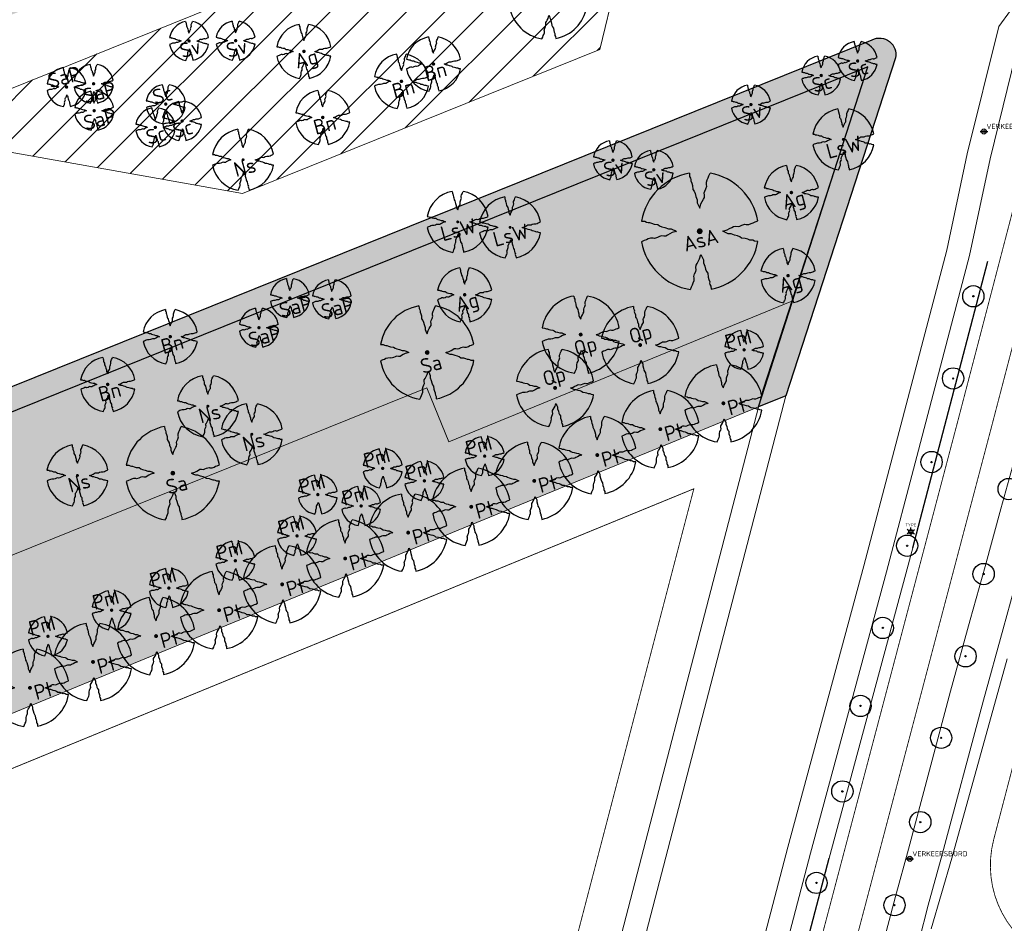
# Model space of a CAD drawing. Header units: metres. Extents: x 102000 to 105000, y 414600 to 420766.
# Tile 173 of 256: x 103482 to 103598, y 419392 to 419498. Entities that reach past the tile are written whole.
import ezdxf
from ezdxf.enums import TextEntityAlignment as Align

# ---------------------------------------------------------------- set-up
doc = ezdxf.new("R2010")
doc.units = ezdxf.units.M
doc.layers.get('0').update_dxf_attribs({"color": 8})
for name, color, linetype, lineweight in [('00-Ontwerp DKIV', 8, 'Continuous', 0), ('N-GV-GR-BOOM-S', 7, 'Continuous', 25), ('N-RO-WH-WATERLIJN', 150, 'Continuous', 18), ('N-WE-GR-BOOM-T35-500', 50, 'Continuous', 35), ('N-WE-GR-GRAS-A', 252, 'Continuous', 18), ('N-WE-GR-GRAS-G', 8, 'Continuous', 18), ('N-WE-GR-HEESTERS-5 SOORTEN-A', 252, 'Continuous', 18), ('N-WE-GR-HEESTERS-5 SOORTEN-G', 2, 'Continuous', 18), ('N-WE-GR-OEVERBEPLANTING-A', 252, 'Continuous', 18), ('N-WE-GR-RUBUS 2 SOORTEN-A', 252, 'Continuous', 18), ('N-WE-GR-RUBUS 2 SOORTEN-G', 3, 'Continuous', 18), ('N-WE-GW-TALUDLIJN-G', 90, 'Continuous', 18), ('N-WE-WH-WATERLIJN-G', 150, 'Continuous', 5)]:
    doc.layers.add(name, color=color, linetype=linetype, lineweight=lineweight)
doc.styles.add('NLCS-ISO', font='NLCS-ISO.ttf')
doc.styles.add('NLCS-ISO-M500-T35', font='NLCS-ISO.ttf', dxfattribs={"height": 1.75})

# ---------------------------------------------------------------- blocks, each defined once
blk = doc.blocks.new('N-SGR-BOOM_1E GROOTTE')
at = {"ltscale": 0.1}
h = blk.add_hatch(color=256, dxfattribs=at)
edge = h.paths.add_edge_path()
edge.add_arc((-0.001990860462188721, 0.003386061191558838), 0.15, 0, 360)
at = {"flags": 128}
for points in [[(-0.524, 2.9575), (-0.514, 2.7865), (-0.463, 2.7055), (-0.451, 2.6245), (-0.454, 2.5555), (-0.41, 2.4485), (-0.369, 2.3205), (-0.356, 2.1315), (-0.288, 2.0405), (-0.234, 1.9285), (-0.203, 1.7705), (-0.139, 1.5935), (-0.134, 1.4535), (-0.085, 1.3455), (-0.039, 1.2505), (-0.004, 1.1785), (0.06100000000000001, 1.3985), (0.129, 1.5215), (0.191, 1.6395), (0.24, 1.7205), (0.246, 1.8335), (0.231, 1.9505), (0.258, 2.0405), (0.313, 2.1495), (0.354, 2.2995), (0.34, 2.3615), (0.339, 2.5025), (0.381, 2.6195), (0.426, 2.7135), (0.467, 2.8215), (0.53, 2.9555)], [(-2.958, 0.5175000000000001), (-2.785, 0.5075000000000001), (-2.702, 0.4585), (-2.622, 0.4455), (-2.554, 0.4515), (-2.446, 0.4055), (-2.32, 0.3645), (-2.13, 0.3505), (-2.041, 0.2835), (-1.924, 0.2255), (-1.766, 0.1955), (-1.593, 0.1345), (-1.453, 0.1295), (-1.344, 0.0805), (-1.25, 0.0355), (-1.177, -0.0015), (-1.397, -0.0655), (-1.521, -0.1335), (-1.638, -0.1955), (-1.719, -0.2455), (-1.831, -0.2495), (-1.949, -0.2355), (-2.041, -0.2625), (-2.149, -0.3165), (-2.297, -0.3585), (-2.359, -0.3455), (-2.501, -0.3465), (-2.617, -0.3875), (-2.711, -0.4315), (-2.82, -0.4705), (-2.954, -0.5355)], [(2.952, -0.5145000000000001), (2.779, -0.5045000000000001), (2.697, -0.4545), (2.618, -0.4415), (2.55, -0.4475), (2.439, -0.4015), (2.313, -0.3605), (2.125, -0.3465), (2.034, -0.2805), (1.92, -0.2245), (1.763, -0.1925), (1.588, -0.1305), (1.446, -0.1255), (1.339, -0.0775), (1.244, -0.0305), (1.172, 0.005500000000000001), (1.392, 0.0695), (1.515, 0.1365), (1.632, 0.1995), (1.712, 0.2495), (1.824, 0.2535), (1.944, 0.2385), (2.034, 0.2665), (2.142, 0.3195), (2.292, 0.3635), (2.354, 0.3495), (2.494, 0.3485), (2.612, 0.3885), (2.706, 0.4365), (2.815, 0.4755), (2.95, 0.5385)], [(-0.479, -2.9585), (-0.414, -2.8235), (-0.373, -2.7165), (-0.33, -2.6225), (-0.289, -2.5045), (-0.288, -2.3645), (-0.303, -2.3005), (-0.26, -2.1515), (-0.208, -2.0425), (-0.18, -1.9525), (-0.193, -1.8345), (-0.188, -1.7235), (-0.138, -1.6425), (-0.075, -1.5255), (-0.007, -1.4015), (0.055, -1.1805), (0.093, -1.2535), (0.137, -1.3475), (0.186, -1.4565), (0.192, -1.5955), (0.254, -1.7715), (0.284, -1.9305), (0.34, -2.0425), (0.407, -2.1335), (0.422, -2.3225), (0.463, -2.4495), (0.508, -2.5585), (0.502, -2.6255), (0.516, -2.7085), (0.5650000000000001, -2.7875), (0.5760000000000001, -2.9405)]]:
    blk.add_lwpolyline(points, dxfattribs=at)
for start, end in [(100.0002194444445, 170.1098166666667), (10.29992500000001, 79.79196666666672), (190.3241250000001, 260.8432527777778), (281.0945583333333, 350.0620888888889)]:
    blk.add_arc((-0.001990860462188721, 0.003386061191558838), 2.999994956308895, start, end)
blk = doc.blocks.new('N-SGR-BOOM_3E GROOTTE')
at = {"ltscale": 0.1}
h = blk.add_hatch(color=256, dxfattribs=at)
edge = h.paths.add_edge_path()
edge.add_arc((-0.001990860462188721, 0.003386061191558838), 0.15, 0, 360)
at = {"flags": 128}
for points in [[(-0.2956210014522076, 1.665075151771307), (-0.2899960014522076, 1.568887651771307), (-0.2613085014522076, 1.523325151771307), (-0.2545585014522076, 1.477762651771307), (-0.2562460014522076, 1.438950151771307), (-0.2314960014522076, 1.378762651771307), (-0.2084335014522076, 1.306762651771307), (-0.2011210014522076, 1.200450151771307), (-0.1628710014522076, 1.149262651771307), (-0.1324960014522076, 1.086262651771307), (-0.1150585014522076, 0.9973876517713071), (-0.07905850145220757, 0.8978251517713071), (-0.07624600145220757, 0.8190751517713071), (-0.04868350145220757, 0.758325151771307), (-0.02280850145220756, 0.7048876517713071), (-0.003121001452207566, 0.664387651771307), (0.03344149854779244, 0.788137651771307), (0.07169149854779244, 0.8573251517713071), (0.1065664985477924, 0.923700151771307), (0.1341289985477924, 0.969262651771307), (0.1375039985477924, 1.032825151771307), (0.1290664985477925, 1.098637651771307), (0.1442539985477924, 1.149262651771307), (0.1751914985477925, 1.210575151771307), (0.1982539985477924, 1.294950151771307), (0.1903789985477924, 1.329825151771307), (0.1898164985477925, 1.409137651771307), (0.2134414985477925, 1.474950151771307), (0.2387539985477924, 1.527825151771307), (0.2618164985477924, 1.588575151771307), (0.2972539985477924, 1.663950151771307)], [(-1.664746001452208, 0.292575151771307), (-1.567433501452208, 0.286950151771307), (-1.520746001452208, 0.259387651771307), (-1.475746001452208, 0.252075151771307), (-1.437496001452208, 0.255450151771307), (-1.376746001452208, 0.229575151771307), (-1.305871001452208, 0.206512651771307), (-1.198996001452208, 0.198637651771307), (-1.148933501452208, 0.160950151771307), (-1.083121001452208, 0.128325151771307), (-0.9942460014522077, 0.111450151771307), (-0.8969335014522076, 0.07713765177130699), (-0.8181835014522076, 0.074325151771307), (-0.7568710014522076, 0.04676265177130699), (-0.7039960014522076, 0.02145015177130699), (-0.6629335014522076, 0.0006376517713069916), (-0.7866835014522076, -0.03536234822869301), (-0.8564335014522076, -0.07361234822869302), (-0.9222460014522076, -0.108487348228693), (-0.9678085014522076, -0.136612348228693), (-1.030808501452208, -0.138862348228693), (-1.097183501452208, -0.130987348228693), (-1.148933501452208, -0.146174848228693), (-1.209683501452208, -0.176549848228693), (-1.292933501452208, -0.200174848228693), (-1.327808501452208, -0.192862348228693), (-1.407683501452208, -0.193424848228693), (-1.472933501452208, -0.216487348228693), (-1.525808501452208, -0.241237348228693), (-1.587121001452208, -0.263174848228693), (-1.662496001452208, -0.299737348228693)], [(1.659628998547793, -0.287924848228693), (1.562316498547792, -0.282299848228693), (1.516191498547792, -0.254174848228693), (1.471753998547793, -0.246862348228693), (1.433503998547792, -0.250237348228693), (1.371066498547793, -0.224362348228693), (1.300191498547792, -0.201299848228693), (1.194441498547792, -0.193424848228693), (1.143253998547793, -0.156299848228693), (1.079128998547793, -0.124799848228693), (0.9908164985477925, -0.106799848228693), (0.8923789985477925, -0.07192484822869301), (0.8125039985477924, -0.06911234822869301), (0.7523164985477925, -0.04211234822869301), (0.6988789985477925, -0.01567484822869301), (0.6583789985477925, 0.004575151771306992), (0.7821289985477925, 0.04057515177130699), (0.8513164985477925, 0.07826265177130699), (0.9171289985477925, 0.113700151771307), (0.9621289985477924, 0.141825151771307), (1.025128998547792, 0.144075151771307), (1.092628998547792, 0.135637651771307), (1.143253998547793, 0.151387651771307), (1.204003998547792, 0.181200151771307), (1.288378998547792, 0.205950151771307), (1.323253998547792, 0.198075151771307), (1.402003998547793, 0.197512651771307), (1.468378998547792, 0.220012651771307), (1.521253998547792, 0.247012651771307), (1.582566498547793, 0.268950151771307), (1.658503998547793, 0.304387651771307)], [(-0.2703085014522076, -1.662674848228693), (-0.2337460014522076, -1.586737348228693), (-0.2106835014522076, -1.526549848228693), (-0.1864960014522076, -1.473674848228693), (-0.1634335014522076, -1.407299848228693), (-0.1628710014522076, -1.328549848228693), (-0.1713085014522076, -1.292549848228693), (-0.1471210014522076, -1.208737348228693), (-0.1178710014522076, -1.147424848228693), (-0.1021210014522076, -1.096799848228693), (-0.1094335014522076, -1.030424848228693), (-0.1066210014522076, -0.967987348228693), (-0.07849600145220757, -0.9224248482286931), (-0.04305850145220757, -0.856612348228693), (-0.004808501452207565, -0.786862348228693), (0.03006649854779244, -0.662549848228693), (0.05144149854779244, -0.703612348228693), (0.07619149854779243, -0.756487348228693), (0.1037539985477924, -0.817799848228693), (0.1071289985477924, -0.8959873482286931), (0.1420039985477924, -0.9949873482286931), (0.1588789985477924, -1.084424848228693), (0.1903789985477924, -1.147424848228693), (0.2280664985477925, -1.198612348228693), (0.2365039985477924, -1.304924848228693), (0.2595664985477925, -1.376362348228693), (0.2848789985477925, -1.437674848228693), (0.2815039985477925, -1.475362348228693), (0.2893789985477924, -1.522049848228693), (0.3169414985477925, -1.566487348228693), (0.3231289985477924, -1.652549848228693)]]:
    blk.add_lwpolyline(points, dxfattribs=at)
for start, end in [(100.0002194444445, 170.1098166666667), (10.29992500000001, 79.79196666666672), (190.3241250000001, 260.8432527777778), (281.0945583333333, 350.0620888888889)]:
    blk.add_arc((-0.001990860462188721, 0.003386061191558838), 1.687497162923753, start, end)
blk = doc.blocks.new('N-SGR-BOOM_2E GROOTTE')
at = {"ltscale": 0.1}
h = blk.add_hatch(color=256, dxfattribs=at)
edge = h.paths.add_edge_path()
edge.add_arc((-0.001990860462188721, 0.003386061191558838), 0.15, 0, 360)
at = {"flags": 128}
for points in [[(-0.3934977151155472, 2.21897151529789), (-0.3859977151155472, 2.09072151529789), (-0.3477477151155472, 2.02997151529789), (-0.3387477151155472, 1.96922151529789), (-0.3409977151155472, 1.91747151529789), (-0.3079977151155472, 1.83722151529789), (-0.2772477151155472, 1.74122151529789), (-0.2674977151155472, 1.59947151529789), (-0.2164977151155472, 1.53122151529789), (-0.1759977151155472, 1.44722151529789), (-0.1527477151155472, 1.32872151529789), (-0.1047477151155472, 1.19597151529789), (-0.1009977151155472, 1.09097151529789), (-0.06424771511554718, 1.00997151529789), (-0.02974771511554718, 0.9387215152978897), (-0.003497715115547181, 0.8847215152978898), (0.04525228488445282, 1.04972151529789), (0.09625228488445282, 1.14197151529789), (0.1427522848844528, 1.23047151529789), (0.1795022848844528, 1.29122151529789), (0.1840022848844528, 1.37597151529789), (0.1727522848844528, 1.46372151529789), (0.1930022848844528, 1.53122151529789), (0.2342522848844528, 1.61297151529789), (0.2650022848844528, 1.72547151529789), (0.2545022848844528, 1.77197151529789), (0.2537522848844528, 1.87772151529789), (0.2852522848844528, 1.96547151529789), (0.3190022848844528, 2.03597151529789), (0.3497522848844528, 2.11697151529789), (0.3970022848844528, 2.21747151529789)], [(-2.218997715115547, 0.3889715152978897), (-2.089247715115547, 0.3814715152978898), (-2.026997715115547, 0.3447215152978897), (-1.966997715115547, 0.3349715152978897), (-1.915997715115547, 0.3394715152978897), (-1.834997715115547, 0.3049715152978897), (-1.740497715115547, 0.2742215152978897), (-1.597997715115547, 0.2637215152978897), (-1.531247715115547, 0.2134715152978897), (-1.443497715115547, 0.1699715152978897), (-1.324997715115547, 0.1474715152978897), (-1.195247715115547, 0.1017215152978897), (-1.090247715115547, 0.09797151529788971), (-1.008497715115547, 0.06122151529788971), (-0.9379977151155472, 0.02747151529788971), (-0.8832477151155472, -0.0002784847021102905), (-1.048247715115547, -0.04827848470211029), (-1.141247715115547, -0.0992784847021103), (-1.228997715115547, -0.1457784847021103), (-1.289747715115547, -0.1832784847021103), (-1.373747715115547, -0.1862784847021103), (-1.462247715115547, -0.1757784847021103), (-1.531247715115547, -0.1960284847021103), (-1.612247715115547, -0.2365284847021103), (-1.723247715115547, -0.2680284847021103), (-1.769747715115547, -0.2582784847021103), (-1.876247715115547, -0.2590284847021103), (-1.963247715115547, -0.2897784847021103), (-2.033747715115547, -0.3227784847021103), (-2.115497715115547, -0.3520284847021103), (-2.215997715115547, -0.4007784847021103)], [(2.213502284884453, -0.3850284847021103), (2.083752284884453, -0.3775284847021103), (2.022252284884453, -0.3400284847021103), (1.963002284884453, -0.3302784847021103), (1.912002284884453, -0.3347784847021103), (1.828752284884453, -0.3002784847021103), (1.734252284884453, -0.2695284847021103), (1.593252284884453, -0.2590284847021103), (1.525002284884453, -0.2095284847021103), (1.439502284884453, -0.1675284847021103), (1.321752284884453, -0.1435284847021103), (1.190502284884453, -0.0970284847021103), (1.084002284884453, -0.0932784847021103), (1.003752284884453, -0.05727848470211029), (0.9325022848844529, -0.02202848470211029), (0.8785022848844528, 0.00497151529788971), (1.043502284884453, 0.05297151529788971), (1.135752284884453, 0.1032215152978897), (1.223502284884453, 0.1504715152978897), (1.283502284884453, 0.1879715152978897), (1.367502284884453, 0.1909715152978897), (1.457502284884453, 0.1797215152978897), (1.525002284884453, 0.2007215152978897), (1.606002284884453, 0.2404715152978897), (1.718502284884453, 0.2734715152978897), (1.765002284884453, 0.2629715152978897), (1.870002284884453, 0.2622215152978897), (1.958502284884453, 0.2922215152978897), (2.029002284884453, 0.3282215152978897), (2.110752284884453, 0.3574715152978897), (2.212002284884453, 0.4047215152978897)], [(-0.3597477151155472, -2.21802848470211), (-0.3109977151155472, -2.11677848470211), (-0.2802477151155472, -2.036528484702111), (-0.2479977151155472, -1.96602848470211), (-0.2172477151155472, -1.87752848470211), (-0.2164977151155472, -1.77252848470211), (-0.2277477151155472, -1.72452848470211), (-0.1954977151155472, -1.61277848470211), (-0.1564977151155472, -1.53102848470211), (-0.1354977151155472, -1.46352848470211), (-0.1452477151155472, -1.37502848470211), (-0.1414977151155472, -1.29177848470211), (-0.1039977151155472, -1.23102848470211), (-0.05674771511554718, -1.14327848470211), (-0.005747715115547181, -1.05027848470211), (0.04075228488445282, -0.8845284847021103), (0.06925228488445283, -0.9392784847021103), (0.1022522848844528, -1.00977848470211), (0.1390022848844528, -1.09152848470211), (0.1435022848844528, -1.19577848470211), (0.1900022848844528, -1.32777848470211), (0.2125022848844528, -1.44702848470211), (0.2545022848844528, -1.53102848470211), (0.3047522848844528, -1.59927848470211), (0.3160022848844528, -1.74102848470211), (0.3467522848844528, -1.83627848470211), (0.3805022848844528, -1.91802848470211), (0.3760022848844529, -1.96827848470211), (0.3865022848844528, -2.03052848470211), (0.4232522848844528, -2.08977848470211), (0.4315022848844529, -2.20452848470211)]]:
    blk.add_lwpolyline(points, dxfattribs=at)
for start, end in [(100.0002194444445, 170.1098166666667), (10.29992500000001, 79.79196666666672), (190.3241250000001, 260.8432527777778), (281.0945583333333, 350.0620888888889)]:
    blk.add_arc((-0.001990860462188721, 0.003386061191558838), 2.249996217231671, start, end)

msp = doc.modelspace()

# ---------------------------------------------------------------- hatches: boundary and pattern name
at = {"ltscale": 0.1}
h = msp.add_hatch(color=256, dxfattribs=at)
edge = h.paths.add_edge_path()
edge.add_arc((103594.005, 419465.956), 0.075, 0, 360)
h = msp.add_hatch(color=256, dxfattribs=at)
edge = h.paths.add_edge_path()
edge.add_arc((103591.633, 419456.303), 0.075, 0, 360)
h = msp.add_hatch(color=256, dxfattribs=at)
edge = h.paths.add_edge_path()
edge.add_arc((103589.098, 419446.487), 0.075, 0, 360)
h = msp.add_hatch(color=256, dxfattribs=at)
edge = h.paths.add_edge_path()
edge.add_arc((103586.236, 419436.671), 0.075, 0, 360)
h = msp.add_hatch(color=256, dxfattribs=at)
edge = h.paths.add_edge_path()
edge.add_arc((103595.215, 419433.339), 0.075, 0, 360)
h = msp.add_hatch(color=256, dxfattribs=at)
edge = h.paths.add_edge_path()
edge.add_arc((103583.374, 419427.018), 0.075, 0, 360)
h = msp.add_hatch(color=256, dxfattribs=at)
edge = h.paths.add_edge_path()
edge.add_arc((103593.089, 419423.686), 0.075, 0, 360)
h = msp.add_hatch(color=256, dxfattribs=at)
edge = h.paths.add_edge_path()
edge.add_arc((103580.758, 419417.856), 0.075, 0, 360)
h = msp.add_hatch(color=256, dxfattribs=at)
edge = h.paths.add_edge_path()
edge.add_arc((103590.227, 419414.115), 0.075, 0, 360)
h = msp.add_hatch(color=256, dxfattribs=at)
edge = h.paths.add_edge_path()
edge.add_arc((103578.631, 419407.82), 0.075, 0, 360)
h = msp.add_hatch(color=256, dxfattribs=at)
edge = h.paths.add_edge_path()
edge.add_arc((103587.774, 419404.217), 0.075, 0, 360)
h = msp.add_hatch(color=256, dxfattribs=at)
edge = h.paths.add_edge_path()
edge.add_arc((103575.592, 419397.085), 0.075, 0, 360)
h = msp.add_hatch(color=256, dxfattribs=at)
edge = h.paths.add_edge_path()
edge.add_arc((103584.75, 419394.468), 0.075, 0, 360)
at = {"layer": 'N-WE-GR-GRAS-A'}
h = msp.add_hatch(dxfattribs=at)
h.set_pattern_fill('AGR-GRAS_01-SO', color=256, scale=0.1, pattern_type=2)
h.set_pattern_definition([(0, (0, 500), (2.5, 2.5), [0.3, -2]), (45, (1, 500.5), (-0.2828427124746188, 4.666904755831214), [0.3, -2]), (29.99999999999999, (0.1999999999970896, 500.2999999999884), (0.5686533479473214, 3.215063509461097), [0.3, -2]), (15, (0.8000000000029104, 501.2000000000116), (0.9640675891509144, 1.811235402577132), [0.3, -2]), (135, (0.3999999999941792, 505), (-0.07071067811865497, -1.626345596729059), [0.3, -2]), (150, (3, 501), (0.5392304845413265, -1.466025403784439), [0.3, -2]), (165, (0.6000000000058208, 500.0999999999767), (0.358630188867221, -1.752536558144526), [0.3, -2]), (85, (1, 501), (-2.18169349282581, 2.600041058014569), [0.3, -2]), (99.99999999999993, (0, 500), (-2.780294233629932, 1.946782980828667), [0.2999999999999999, -2])])
edge = h.paths.add_edge_path()
edge.add_line((103210.1095080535, 419417.0765930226), (103217.9347967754, 419417.6422730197))
edge.add_line((103217.9347967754, 419417.6422730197), (103234.0795821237, 419357.3299677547))
edge.add_line((103234.0795821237, 419357.3299677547), (103254.8312647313, 419362.9265841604))
edge.add_line((103254.8312647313, 419362.9265841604), (103256.3918081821, 419357.096839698))
edge.add_line((103256.3918081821, 419357.096839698), (103316.5969333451, 419373.2129343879))
edge.add_line((103316.5969333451, 419373.2129343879), (103315.0062053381, 419379.1554397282))
edge.add_line((103315.0062053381, 419379.1554397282), (103385.8328645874, 419398.2570061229))
edge.add_line((103385.8328645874, 419398.2570061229), (103387.4591201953, 419392.1817798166))
edge.add_line((103387.4591201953, 419392.1817798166), (103406.5347084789, 419397.2037020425))
edge.add_line((103406.5347084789, 419397.2037020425), (103442.3012933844, 419411.8765010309))
edge.add_line((103442.3012933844, 419411.8765010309), (103439.4672269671, 419418.7848541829))
edge.add_line((103439.4672269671, 419418.7848541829), (103529.8184047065, 419455.2029874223))
edge.add_line((103529.8184047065, 419455.2029874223), (103532.425169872, 419448.8487064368))
edge.add_line((103532.425169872, 419448.8487064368), (103572.6879307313, 419465.3660059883))
edge.add_line((103572.6879307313, 419465.3660059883), (103581.6271062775, 419492.9052615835))
edge.add_line((103581.6271062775, 419492.9052615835), (103389.0948767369, 419415.2941301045))
edge.add_line((103389.0948767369, 419415.2941301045), (103250.8128453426, 419378.0002151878))
edge.add_arc((103249.576004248, 419382.58637566), 4.750015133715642, 194.9859361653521, 285.0930128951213, ccw=False)
edge.add_line((103244.9875403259, 419381.3581075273), (103235.5506120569, 419416.5328595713))
edge.add_arc((103233.712631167, 419415.7442999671), 2.000000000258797, 23.2210647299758, 91.18108366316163)
edge.add_line((103233.6714064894, 419417.7438750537), (103220.4075273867, 419417.4705697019))
edge.add_line((103220.4075273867, 419417.4705697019), (103210.1095080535, 419417.0765930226))
at = {"layer": 'N-WE-GR-HEESTERS-5 SOORTEN-A'}
h = msp.add_hatch(dxfattribs=at)
h.set_pattern_fill('GOST_GLASS', color=256, scale=0.25)
h.set_pattern_definition([(45, (0, 0), (2.121320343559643, 0), [1.25, -1.75]), (45, (0.5303299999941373, 0), (2.121320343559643, 0), [0.5, -2.5]), (45, (0, 0.5303299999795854), (2.121320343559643, 0), [0.5, -2.5])])
h.paths.add_polyline_path([(103210.1095080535, 419417.0765930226), (103230.7721858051, 419339.8867325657), (103410.3301233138, 419387.9519548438), (103568.795076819, 419452.9602416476), (103572.6879307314, 419465.3660059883), (103532.4251698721, 419448.8487064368), (103529.8184047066, 419455.2029874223), (103439.4672269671, 419418.7848541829), (103442.3012933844, 419411.8765010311), (103407.1264523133, 419397.44645763), (103387.4591201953, 419392.1817798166), (103385.8328645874, 419398.2570061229), (103315.0062053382, 419379.1554397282), (103316.5969333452, 419373.2129343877), (103256.3918081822, 419357.096839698), (103254.8312647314, 419362.9265841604), (103234.0795821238, 419357.3299677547), (103217.9347967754, 419417.6422730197)])
at = {"layer": 'N-WE-GR-OEVERBEPLANTING-A'}
h = msp.add_hatch(dxfattribs=at)
h.set_pattern_fill('AGR-BEPLANTING_SOORT_01-SO', color=256, scale=0.1, pattern_type=2)
h.set_pattern_definition([(59.99999999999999, (103582.1346304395, 419496.0748206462), (-0.2886752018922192, 0.4999998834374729), [0.144338, -0.4330130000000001]), (120, (103582.1346304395, 419496.0748206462), (-0.5773502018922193, -1.165625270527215e-07), [0.1443379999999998, -0.4330129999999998]), (270, (103582.1346304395, 419496.0748206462), (0.288675, -0.5000000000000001), [0.125, -0.875])])
edge = h.paths.add_edge_path()
edge.add_line((103568.795076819, 419452.9602416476), (103581.6271062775, 419492.9052615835))
edge.add_line((103581.6271062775, 419492.9052615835), (103389.0948767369, 419415.2941301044))
edge.add_line((103389.0948767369, 419415.2941301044), (103250.8128453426, 419378.0002151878))
edge.add_arc((103249.576004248, 419382.58637566), 4.750015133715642, 194.9859362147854, 285.0930128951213, ccw=False)
edge.add_line((103244.987540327, 419381.3581075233), (103235.5506120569, 419416.5328595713))
edge.add_arc((103233.7126311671, 419415.7442999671), 2.000000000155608, 23.22106472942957, 91.1804259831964)
edge.add_line((103233.671429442, 419417.7438755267), (103220.4075273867, 419417.4705697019))
edge.add_arc((103220.2721938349, 419423.919149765), 6.4500000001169, 181.2022651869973, 271.20226517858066, ccw=False)
edge.add_line((103213.8236137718, 419423.7838162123), (103213.8186211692, 419425.01957704))
edge.add_arc((103220.510794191, 419424.5180480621), 6.7109396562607, 93.34669292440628, 175.7141159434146, ccw=False)
edge.add_line((103220.1190256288, 419431.2175427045), (103239.059514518, 419431.6150385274))
edge.add_line((103239.059514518, 419431.6150385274), (103291.9722378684, 419438.0633590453))
edge.add_line((103291.9722378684, 419438.0633590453), (103374.1306432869, 419460.2215490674))
edge.add_line((103374.1306432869, 419460.2215490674), (103571.2093401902, 419539.6484721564))
edge.add_line((103571.2093401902, 419539.6484721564), (103602.9459829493, 419530.9930241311))
edge.add_line((103602.9459829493, 419530.9930241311), (103600.5637388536, 419527.4987076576))
edge.add_line((103600.5637388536, 419527.4987076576), (103571.4566191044, 419535.4370130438))
edge.add_line((103571.4566191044, 419535.4370130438), (103375.4062286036, 419456.414365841))
edge.add_line((103375.4062286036, 419456.414365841), (103292.0535648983, 419433.9346038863))
edge.add_line((103292.0535648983, 419433.9346038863), (103239.1350495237, 419428.0158310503))
edge.add_line((103239.1350495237, 419428.0158310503), (103220.1945606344, 419427.6183352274))
edge.add_arc((103220.2721938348, 419423.9191497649), 3.69999999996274, 91.20226517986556, 271.2022651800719)
edge.add_line((103220.3498270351, 419420.2199643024), (103235.5461673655, 419420.5330886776))
edge.add_arc((103235.4284405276, 419418.0358621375), 2.50000000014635, 14.990474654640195, 87.30090143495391, ccw=False)
edge.add_line((103237.8433626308, 419418.6825082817), (103247.6440150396, 419382.0691926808))
edge.add_line((103247.6440150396, 419382.0691926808), (103247.6227849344, 419382.1609217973))
edge.add_arc((103249.5688105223, 419382.5795905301), 1.990552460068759, 192.1415691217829, 259.5060768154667)
edge.add_line((103249.2062687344, 419380.6223315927), (103250.0967755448, 419380.6553505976))
edge.add_line((103250.0967755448, 419380.6553505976), (103388.1704806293, 419417.8930810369))
edge.add_line((103388.1704806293, 419417.8930810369), (103582.1346304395, 419496.0748206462))
edge.add_arc((103582.9875930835, 419494.3610923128), 1.914264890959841, -12.482864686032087, 116.4606032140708, ccw=False)
edge.add_line((103584.8566060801, 419493.9473285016), (103571.9800073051, 419454.2779042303))
edge.add_line((103571.9800073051, 419454.2779042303), (103568.795076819, 419452.9602416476))
at = {"layer": 'N-WE-GR-RUBUS 2 SOORTEN-A'}
h = msp.add_hatch(dxfattribs=at)
h.set_pattern_fill('ANSI31', color=256)
h.set_pattern_definition([(45, (0, 500), (-2.245064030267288, 2.245064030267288), [])])
h.paths.add_polyline_path([(103550.1301141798, 419494.9268006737), (103555.6731226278, 419517.7542397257), (103560.4546986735, 419519.6815646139), (103559.5200823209, 419522.0002910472), (103467.927639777, 419485.0818373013), (103468.8622561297, 419482.7631108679), (103472.7405718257, 419484.3263557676), (103508.208555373, 419478.0293461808)])

# ---------------------------------------------------------------- linework, layer by layer
for p, q in [((103594.7935511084, 419485.2951138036), (103595.6935507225, 419485.2942825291)), ((103586.4344655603, 419438.409), (103586.8995344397, 419438.409)), ((103586.4344655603, 419438.209), (103586.8995344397, 419438.209)), ((103569.366, 419370.518), (103577.06, 419400)), ((103586.0880001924, 419399.9094156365), (103586.9879998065, 419399.908584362)), ((103586.0880001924, 419399.9094156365), (103586.9879998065, 419399.908584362))]:
    msp.add_line(p, q)
at = {"transparency": 33554687}
msp.add_line((103586.904, 419436.413), (103595.707, 419470.077), dxfattribs=at)
at = {"ltscale": 0.1}
for p, q in [((103586.4477871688, 419438.4355625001), (103586.2285748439, 419438.5621250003)), ((103586.4477871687, 419438.1824375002), (103586.2285748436, 419438.0558750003)), ((103586.6670000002, 419438.562125), (103586.6670000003, 419438.81525)), ((103586.6669999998, 419438.055875), (103586.6669999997, 419437.80275)), ((103586.8862128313, 419438.4355624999), (103587.1054251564, 419438.5621249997)), ((103586.8862128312, 419438.1824374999), (103587.1054251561, 419438.0558749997))]:
    msp.add_line(p, q, dxfattribs=at)
msp.add_lwpolyline([(103250.0967755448, 419380.6553505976), (103388.1704806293, 419417.8930810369), (103582.1346304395, 419496.0748206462, -0.6306081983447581), (103584.8566060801, 419493.9473285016), (103571.9800073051, 419454.2779042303), (103568.795076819, 419452.9602416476), (103581.6271062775, 419492.9052615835), (103389.0948767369, 419415.2941301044), (103250.8128453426, 419378.0002151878, -0.414761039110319)], format="xyb")
for centre, radius in [((103595.243550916, 419485.2946981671), 0.299999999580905), ((103595.243550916, 419485.2946981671), 0.1118129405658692), ((103594.005, 419465.956), 1.25), ((103594.005, 419465.956), 0.02249999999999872), ((103591.633, 419456.303), 1.25), ((103591.633, 419456.303), 0.02249999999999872), ((103589.098, 419446.487), 1.25), ((103589.098, 419446.487), 0.02249999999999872), ((103598.159, 419443.319), 1.25), ((103586.236, 419436.671), 1.25), ((103586.236, 419436.671), 0.02249999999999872), ((103595.215, 419433.339), 1.25), ((103595.215, 419433.339), 0.02249999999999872), ((103583.374, 419427.018), 1.25), ((103583.374, 419427.018), 0.02249999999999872), ((103593.089, 419423.686), 1.25), ((103593.089, 419423.686), 0.02249999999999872), ((103580.758, 419417.856), 1.25), ((103580.758, 419417.856), 0.02249999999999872), ((103590.227, 419414.115), 1.25), ((103590.227, 419414.115), 0.02249999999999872), ((103578.631, 419407.82), 1.25), ((103578.631, 419407.82), 0.02249999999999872), ((103587.774, 419404.217), 1.25), ((103587.774, 419404.217), 0.02249999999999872), ((103586.538, 419399.909), 0.299999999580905), ((103586.538, 419399.909), 0.299999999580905), ((103586.538, 419399.909), 0.1118129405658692), ((103586.538, 419399.909), 0.1118129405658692), ((103575.592, 419397.085), 1.25), ((103575.592, 419397.085), 0.02249999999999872), ((103584.75, 419394.468), 1.25), ((103584.75, 419394.468), 0.02249999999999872)]:
    msp.add_circle(centre, radius)
for centre, radius in [((103594.005, 419465.956), 0.075), ((103591.633, 419456.303), 0.075), ((103589.098, 419446.487), 0.075), ((103586.667, 419438.309), 0.2531250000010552), ((103586.236, 419436.671), 0.075), ((103595.215, 419433.339), 0.075), ((103583.374, 419427.018), 0.075), ((103593.089, 419423.686), 0.075), ((103580.758, 419417.856), 0.075), ((103590.227, 419414.115), 0.075), ((103578.631, 419407.82), 0.075), ((103587.774, 419404.217), 0.075), ((103575.592, 419397.085), 0.075), ((103584.75, 419394.468), 0.075)]:
    msp.add_circle(centre, radius, dxfattribs=at)
at = {"layer": '00-Ontwerp DKIV', "transparency": 33554687}
msp.add_line((103577.06, 419400), (103586.904, 419436.413), dxfattribs=at)
at = {"layer": '00-Ontwerp DKIV', "transparency": 33554687, "const_width": 0.1}
for points in [[(103522.0400849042, 419168.0962907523), (103546.7444435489, 419262.7227320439), (103548.6210893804, 419269.9109500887), (103564.7459720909, 419331.6749606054), (103592.0325701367, 419435.062672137), (103593.818884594, 419441.8309385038), (103596.0798409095, 419450.3976018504), (103636.9508896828, 419606.9087066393), (103626.83716837, 419602.9032595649), (103626.8372256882, 419602.903114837, -0.6142325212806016), (103630.8444116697, 419599.3558491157), (103592.2107770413, 419451.4126778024), (103589.9485945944, 419442.8413646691), (103588.1622809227, 419436.0730980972), (103560.8756948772, 419332.6853834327), (103544.7508121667, 419270.921372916), (103542.8741663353, 419263.7331548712), (103518.1698076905, 419169.1067135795)], [(103599.6772017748, 419414.7393678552), (103596.3933275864, 419402.1609669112, 0.4142135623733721), (103604.9728907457, 419387.5188667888)]]:
    msp.add_lwpolyline(points, format="xyb", dxfattribs=at)
msp.add_lwpolyline([(103561.1864003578, 419443.3536147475), (103418.8116018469, 419384.9461149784), (103412.2523259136, 419382.2552531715), (103226.5277435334, 419332.5393037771), (103205.7134720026, 419410.2954752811), (103091.826648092, 419392.0429572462), (103100.6931185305, 419322.4196967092), (103136.9320829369, 419187.0412796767), (103166.6793760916, 419193.1217293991), (103321.1958275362, 419234.483685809), (103494.8220513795, 419189.1546588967)], close=True, dxfattribs=at)
at = {"layer": 'N-RO-WH-WATERLIJN', "color": 8, "transparency": 33554687}
msp.add_lwpolyline([(103564.5316306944, 419371.7943638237), (103572.2275585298, 419401.2837492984), (103581.1569065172, 419434.3134485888), (103584.7215600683, 419447.8307144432), (103590.878767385, 419471.3767995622), (103593.2997395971, 419482.6905079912), (103593.2997395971, 419482.6905079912), (103596.9843495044, 419497.6401114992), (103598.3836817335, 419499.4919451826)], dxfattribs=at)
msp.add_lwpolyline([(103250.0967755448, 419380.6553505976), (103388.1704806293, 419417.8930810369), (103582.1346304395, 419496.0748206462, -0.6306084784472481), (103584.8566057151, 419493.947327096), (103571.9758566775, 419454.2651172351), (103503.7853119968, 419192.0352615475, 1.002086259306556)], format="xyb", dxfattribs=at)
at = {"layer": 'N-WE-GR-GRAS-G'}
msp.add_lwpolyline([(103210.1095080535, 419417.0765930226), (103217.9347967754, 419417.6422730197), (103234.0795821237, 419357.3299677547), (103254.8312647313, 419362.9265841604), (103256.3918081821, 419357.096839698), (103316.5969333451, 419373.2129343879), (103315.0062053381, 419379.1554397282), (103385.8328645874, 419398.2570061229), (103387.4591201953, 419392.1817798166), (103406.5347084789, 419397.2037020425), (103442.3012933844, 419411.8765010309), (103439.4672269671, 419418.7848541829), (103529.8184047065, 419455.2029874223), (103532.425169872, 419448.8487064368), (103572.6879307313, 419465.3660059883), (103581.6271062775, 419492.9052615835), (103389.0948767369, 419415.2941301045), (103250.8128453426, 419378.0002151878, -0.4147610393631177), (103244.9875403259, 419381.3581075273), (103235.5506120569, 419416.5328595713, 1.128465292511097), (103235.5506120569, 419416.5328595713, 0.3055399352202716), (103233.6714064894, 419417.7438750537), (103220.4075273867, 419417.4705697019)], format="xyb", close=True, dxfattribs=at)
at = {"layer": 'N-WE-GR-HEESTERS-5 SOORTEN-G', "color": 8}
msp.add_lwpolyline([(103210.1095080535, 419417.0765930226), (103230.7721858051, 419339.8867325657), (103410.3301233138, 419387.9519548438), (103568.795076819, 419452.9602416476), (103572.6879307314, 419465.3660059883), (103532.4251698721, 419448.8487064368), (103529.8184047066, 419455.2029874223), (103439.4672269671, 419418.7848541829), (103442.3012933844, 419411.8765010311), (103407.1264523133, 419397.44645763), (103387.4591201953, 419392.1817798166), (103385.8328645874, 419398.2570061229), (103315.0062053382, 419379.1554397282), (103316.5969333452, 419373.2129343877), (103256.3918081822, 419357.096839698), (103254.8312647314, 419362.9265841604), (103234.0795821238, 419357.3299677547), (103217.9347967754, 419417.6422730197)], close=True, dxfattribs=at)
at = {"layer": 'N-WE-GR-RUBUS 2 SOORTEN-G', "color": 8}
msp.add_lwpolyline([(103467.927639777, 419485.0818373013), (103468.8622561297, 419482.7631108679), (103472.7405718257, 419484.3263557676), (103508.208555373, 419478.0293461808), (103550.1301141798, 419494.9268006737), (103555.6731226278, 419517.7542397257), (103560.4546986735, 419519.6815646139), (103559.5200823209, 419522.0002910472)], close=True, dxfattribs=at)
msp.add_lwpolyline([(103583.7619234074, 419391.3566660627), (103584.8571988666, 419395.4945271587), (103586.3852217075, 419401.0462612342), (103591.3286675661, 419419.5769326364), (103593.6495187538, 419427.9808504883), (103595.3751457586, 419434.2454881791), (103597.2342639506, 419440.9947426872), (103598.9832391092, 419447.3441391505)], dxfattribs=at)
at = {"layer": 'N-WE-GW-TALUDLIJN-G', "color": 8, "transparency": 33554687, "flags": 128}
msp.add_lwpolyline([(103567.1905317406, 419371.0923619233), (103574.8853999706, 419400.5776871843), (103583.8138285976, 419433.603985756), (103587.3813791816, 419447.13223724), (103593.554950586, 419470.7409010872), (103595.9799858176, 419482.0735968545), (103599.5191736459, 419496.4331779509)], dxfattribs=at)
msp.add_lwpolyline([(103250.8128453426, 419378.0002151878), (103389.0456898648, 419415.2808646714), (103581.6271062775, 419492.9052615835), (103569.3349539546, 419455.0363638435), (103501.1452870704, 419192.8098837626, 1.002108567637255)], format="xyb", dxfattribs=at)
at = {"layer": 'N-WE-WH-WATERLIJN-G', "color": 8, "flags": 128}
for points in [[(103587.6287537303, 419390.3331313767), (103588.719002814, 419394.452003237), (103590.2459970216, 419400), (103595.188997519, 419418.529001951), (103597.5051916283, 419426.9160562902), (103599.2315168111, 419433.1832253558)], [(103597.9824987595, 419423.3880013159), (103591.4889967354, 419400), (103589.0619509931, 419391.6727751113)]]:
    msp.add_lwpolyline(points, dxfattribs=at)

# ---------------------------------------------------------------- block references
at = {"layer": 'N-GV-GR-BOOM-S', "transparency": 33554687}
for name, p, xscale, yscale, zscale in [('N-SGR-BOOM_1E GROOTTE', (103544.0869606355, 419500.7175273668), 1.533157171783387, 1.533157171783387, 1.533157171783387), ('N-SGR-BOOM_3E GROOTTE', (103501.9180663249, 419495.9244006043), 1.372769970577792, 1.372769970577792, 1.372769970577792), ('N-SGR-BOOM_3E GROOTTE', (103507.3884850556, 419495.9561097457), 1.372769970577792, 1.372769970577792, 1.372769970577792), ('N-SGR-BOOM_2E GROOTTE', (103515.4069693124, 419494.6940750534), 1.433867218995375, 1.433867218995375, 1.433867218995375), ('N-SGR-BOOM_2E GROOTTE', (103530.6124882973, 419493.2146979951), 1.433867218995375, 1.433867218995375, 1.433867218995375), ('N-SGR-BOOM_3E GROOTTE', (103580.4172562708, 419493.5691242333), 1.372769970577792, 1.372769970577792, 1.372769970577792), ('N-SGR-BOOM_2E GROOTTE', (103526.8580377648, 419491.1841443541), 1.433867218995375, 1.433867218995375, 1.433867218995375), ('N-SGR-BOOM_3E GROOTTE', (103576.1434411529, 419491.8679291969), 1.372769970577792, 1.372769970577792, 1.372769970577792), ('N-SGR-BOOM_3E GROOTTE', (103487.5365082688, 419490.5064553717), 1.372769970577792, 1.372769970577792, 1.372769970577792), ('N-SGR-BOOM_3E GROOTTE', (103490.7135803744, 419490.8957447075), 1.372769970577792, 1.372769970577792, 1.372769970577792), ('N-SGR-BOOM_3E GROOTTE', (103490.7790890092, 419487.7305355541), 1.372769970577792, 1.372769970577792, 1.372769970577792), ('N-SGR-BOOM_3E GROOTTE', (103499.1850607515, 419488.5081704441), 1.372769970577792, 1.372769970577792, 1.372769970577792), ('N-SGR-BOOM_2E GROOTTE', (103517.617870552, 419486.9420594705), 1.433867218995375, 1.433867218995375, 1.433867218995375), ('N-SGR-BOOM_3E GROOTTE', (103567.8933163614, 419488.4538382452), 1.372769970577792, 1.372769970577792, 1.372769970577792), ('N-SGR-BOOM_3E GROOTTE', (103501.1036050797, 419486.5212215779), 1.372769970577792, 1.372769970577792, 1.372769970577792), ('N-SGR-BOOM_3E GROOTTE', (103497.9602039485, 419485.7714364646), 1.372769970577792, 1.372769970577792, 1.372769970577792), ('N-SGR-BOOM_1E GROOTTE', (103578.7390759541, 419484.3659141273), 1.210859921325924, 1.210859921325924, 1.210859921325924), ('N-SGR-BOOM_1E GROOTTE', (103508.2656339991, 419481.9747314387), 1.210859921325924, 1.210859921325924, 1.210859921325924), ('N-SGR-BOOM_3E GROOTTE', (103551.6888132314, 419481.9226819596), 1.372769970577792, 1.372769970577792, 1.372769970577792), ('N-SGR-BOOM_3E GROOTTE', (103556.4915926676, 419480.7931003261), 1.372769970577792, 1.372769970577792, 1.372769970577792), ('N-SGR-BOOM_2E GROOTTE', (103572.6413976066, 419478.1270470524), 1.433867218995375, 1.433867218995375, 1.433867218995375), ('N-SGR-BOOM_1E GROOTTE', (103561.883818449, 419473.5793486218), 2.311807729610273, 2.311807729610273, 2.311807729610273), ('N-SGR-BOOM_1E GROOTTE', (103533.4623796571, 419474.6820175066), 1.210859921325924, 1.210859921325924, 1.210859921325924), ('N-SGR-BOOM_1E GROOTTE', (103539.6140598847, 419474.0369319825), 1.210859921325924, 1.210859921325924, 1.210859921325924), ('N-SGR-BOOM_2E GROOTTE', (103572.2531705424, 419468.36995203), 1.433867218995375, 1.433867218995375, 1.433867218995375), ('N-SGR-BOOM_2E GROOTTE', (103534.2843575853, 419466.1249270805), 1.433867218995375, 1.433867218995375, 1.433867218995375), ('N-SGR-BOOM_3E GROOTTE', (103513.7561405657, 419465.7347217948), 1.372769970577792, 1.372769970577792, 1.372769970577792), ('N-SGR-BOOM_3E GROOTTE', (103518.6903637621, 419465.5989490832), 1.372769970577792, 1.372769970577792, 1.372769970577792), ('N-SGR-BOOM_1E GROOTTE', (103547.9056077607, 419461.4488771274), 1.533157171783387, 1.533157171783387, 1.533157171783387), ('N-SGR-BOOM_3E GROOTTE', (103510.1236589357, 419462.2603220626), 1.372769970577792, 1.372769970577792, 1.372769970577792), ('N-SGR-BOOM_1E GROOTTE', (103529.8829029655, 419459.3465683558), 1.851365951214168, 1.851365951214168, 1.851365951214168), ('N-SGR-BOOM_1E GROOTTE', (103554.895484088, 419460.2270442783), 1.533157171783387, 1.533157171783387, 1.533157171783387), ('N-SGR-BOOM_2E GROOTTE', (103499.7150530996, 419461.2053199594), 1.433867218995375, 1.433867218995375, 1.433867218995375), ('N-SGR-BOOM_3E GROOTTE', (103567.0955156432, 419459.6613897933), 1.372769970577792, 1.372769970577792, 1.372769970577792), ('N-SGR-BOOM_2E GROOTTE', (103492.3694091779, 419455.5979486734), 1.433867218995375, 1.433867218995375, 1.433867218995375), ('N-SGR-BOOM_1E GROOTTE', (103544.8968446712, 419455.1875107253), 1.533157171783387, 1.533157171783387, 1.533157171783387), ('N-SGR-BOOM_1E GROOTTE', (103564.6570101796, 419453.382285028), 1.533157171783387, 1.533157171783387, 1.533157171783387), ('N-SGR-BOOM_1E GROOTTE', (103504.1333345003, 419453.0490943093), 1.210859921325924, 1.210859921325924, 1.210859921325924), ('N-SGR-BOOM_1E GROOTTE', (103557.2556124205, 419450.3459531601), 1.533157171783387, 1.533157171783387, 1.533157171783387), ('N-SGR-BOOM_1E GROOTTE', (103509.2939427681, 419449.7507757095), 1.210859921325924, 1.210859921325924, 1.210859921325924), ('N-SGR-BOOM_1E GROOTTE', (103549.8542146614, 419447.3096212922), 1.533157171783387, 1.533157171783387, 1.533157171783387), ('N-SGR-BOOM_1E GROOTTE', (103500.016693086, 419445.1837928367), 1.851365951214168, 1.851365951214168, 1.851365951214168), ('N-SGR-BOOM_3E GROOTTE', (103536.6291935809, 419447.1815060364), 1.372769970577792, 1.372769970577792, 1.372769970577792), ('N-SGR-BOOM_1E GROOTTE', (103488.8173041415, 419444.9170270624), 1.210859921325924, 1.210859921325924, 1.210859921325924), ('N-SGR-BOOM_1E GROOTTE', (103542.4528169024, 419444.2732894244), 1.533157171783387, 1.533157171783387, 1.533157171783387), ('N-SGR-BOOM_3E GROOTTE', (103524.6570119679, 419445.7412652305), 1.372769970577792, 1.372769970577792, 1.372769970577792), ('N-SGR-BOOM_3E GROOTTE', (103529.5503315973, 419444.2789697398), 1.372769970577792, 1.372769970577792, 1.372769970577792), ('N-SGR-BOOM_3E GROOTTE', (103517.0406770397, 419442.6698685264), 1.372769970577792, 1.372769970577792, 1.372769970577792), ('N-SGR-BOOM_1E GROOTTE', (103535.054576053, 419441.2367733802), 1.533157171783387, 1.533157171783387, 1.533157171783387), ('N-SGR-BOOM_3E GROOTTE', (103522.1258998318, 419441.3292581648), 1.372769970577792, 1.372769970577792, 1.372769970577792), ('N-SGR-BOOM_1E GROOTTE', (103527.6500213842, 419438.2006256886), 1.533157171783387, 1.533157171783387, 1.533157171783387), ('N-SGR-BOOM_3E GROOTTE', (103514.5975941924, 419437.817293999), 1.372769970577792, 1.372769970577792, 1.372769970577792), ('N-SGR-BOOM_1E GROOTTE', (103520.2517805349, 419435.1641096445), 1.533157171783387, 1.533157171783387, 1.533157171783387), ('N-SGR-BOOM_3E GROOTTE', (103507.3538141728, 419434.8979069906), 1.372769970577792, 1.372769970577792, 1.372769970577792), ('N-SGR-BOOM_1E GROOTTE', (103512.8503827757, 419432.1277777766), 1.533157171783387, 1.533157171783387, 1.533157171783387), ('N-SGR-BOOM_3E GROOTTE', (103499.5469694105, 419431.6953648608), 1.372769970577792, 1.372769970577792, 1.372769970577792), ('N-SGR-BOOM_1E GROOTTE', (103505.4489850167, 419429.0914459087), 1.533157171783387, 1.533157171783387, 1.533157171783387), ('N-SGR-BOOM_3E GROOTTE', (103492.8282527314, 419429.0936774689), 1.372769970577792, 1.372769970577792, 1.372769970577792), ('N-SGR-BOOM_1E GROOTTE', (103498.0444303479, 419426.0552982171), 1.533157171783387, 1.533157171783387, 1.533157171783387), ('N-SGR-BOOM_3E GROOTTE', (103485.3508198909, 419426.0287047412), 1.372769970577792, 1.372769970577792, 1.372769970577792), ('N-SGR-BOOM_1E GROOTTE', (103490.6430325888, 419423.0189663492), 1.533157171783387, 1.533157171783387, 1.533157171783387), ('N-SGR-BOOM_1E GROOTTE', (103483.2416348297, 419419.9826344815), 1.533157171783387, 1.533157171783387, 1.533157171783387)]:
    msp.add_blockref(name, p, dxfattribs=dict(at, xscale=xscale, yscale=yscale, zscale=zscale))

# ---------------------------------------------------------------- texts
at = {"style": 'NLCS-ISO'}
for p in [(103595.5440996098, 419485.5972960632), (103586.8385486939, 419400.2115978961), (103586.8385486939, 419400.2115978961)]:
    msp.add_attdef('VERKEERSBORD', p, 'B09', height=0.5999999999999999, dxfattribs=at)
msp.add_attdef('TYPE', text='', height=0.36, dxfattribs=at).set_placement((103586.6670000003, 419438.81525), align=Align.BOTTOM_CENTER)
at = {"layer": 'N-WE-GR-BOOM-T35-500', "style": 'NLCS-ISO-M500-T35'}
for s, p in [('Sv', (103501.1003659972, 419493.8742110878)), ('Sv', (103506.570784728, 419493.9059202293)), ('Ag', (103514.5892689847, 419492.6438855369)), ('Sc', (103579.5995559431, 419491.5189347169)), ('SaP', (103485.6171485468, 419490.3381370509)), ('Bn', (103529.7947879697, 419491.1645084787)), ('SaP', (103489.7483910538, 419488.5631974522)), ('Bn', (103526.0403374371, 419489.1339548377)), ('Sc', (103575.3257408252, 419489.8177396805)), ('Sc', (103497.9022597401, 419488.4457612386)), ('SaP', (103489.8138996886, 419485.3979882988)), ('Sv', (103567.0756160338, 419486.4036487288)), ('Sc', (103500.2859047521, 419484.4710320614)), ('Bn', (103516.8001702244, 419484.891869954)), ('Sc', (103497.1425036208, 419483.7212469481)), ('LsW', (103577.0109147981, 419482.0731020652)), ('Ns', (103507.4479336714, 419479.9245419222)), ('Sv', (103550.8711129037, 419479.8724924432)), ('Sv', (103555.6738923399, 419478.7429108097)), ('Ag', (103571.8236972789, 419476.076857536)), ('LsW', (103531.7342185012, 419472.3892054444)), ('LsW', (103537.8858987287, 419471.7441199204)), ('AsA', (103560.212972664, 419471.1638589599)), ('Ag', (103571.4354702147, 419466.3197625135)), ('SaP', (103512.7909512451, 419463.4021745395)), ('SaP', (103517.7251744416, 419463.2664018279)), ('Ag', (103533.4666572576, 419464.074737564)), ('SaP', (103509.1584696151, 419459.9277748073)), ('Qp', (103553.8429481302, 419460.359620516)), ('PnI', (103565.1111619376, 419459.6707864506)), ('Bn', (103498.8973527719, 419459.155130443)), ('Qp', (103547.3780431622, 419458.9155688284)), ('Sa', (103529.355338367, 419456.8132600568)), ('Qp', (103543.7059419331, 419455.3696325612)), ('Bn', (103491.5517088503, 419453.547759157)), ('Pt', (103565.4125095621, 419451.9284714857)), ('Ns', (103503.3156341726, 419450.9989047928)), ('Pt', (103558.011111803, 419448.8921396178)), ('Ns', (103508.4762424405, 419447.7005861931)), ('PnI', (103534.6448398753, 419447.1909026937)), ('PnI', (103522.6726582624, 419445.7506618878)), ('Pt', (103550.609714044, 419445.8558077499)), ('PnI', (103527.5659778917, 419444.2883663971)), ('Ns', (103487.9996038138, 419442.866837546)), ('PnI', (103515.0563233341, 419442.6792651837)), ('Pt', (103543.2083162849, 419442.819475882)), ('Sa', (103499.4891284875, 419442.6504845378)), ('PnI', (103520.1415461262, 419441.3386548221)), ('Pt', (103535.8100754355, 419439.7829598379)), ('PnI', (103512.6132404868, 419437.8266906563)), ('Pt', (103528.4055207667, 419436.7468121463)), ('PnI', (103505.3694604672, 419434.9073036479)), ('Pt', (103521.0072799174, 419433.7102961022)), ('PnI', (103497.5626157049, 419431.704761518)), ('Pt', (103513.6058821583, 419430.6739642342)), ('PnI', (103490.8438990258, 419429.1030741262)), ('Pt', (103506.2044843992, 419427.6376323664)), ('PnI', (103483.3664661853, 419426.0381013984)), ('Pt', (103498.7999297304, 419424.6014846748)), ('Pt', (103491.3985319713, 419421.5651528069)), ('Pt', (103483.9971342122, 419418.5288209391))]:
    msp.add_text(s, height=1.75, rotation=15.09, dxfattribs=at).set_placement(p)

doc.saveas('drawing.dxf')
